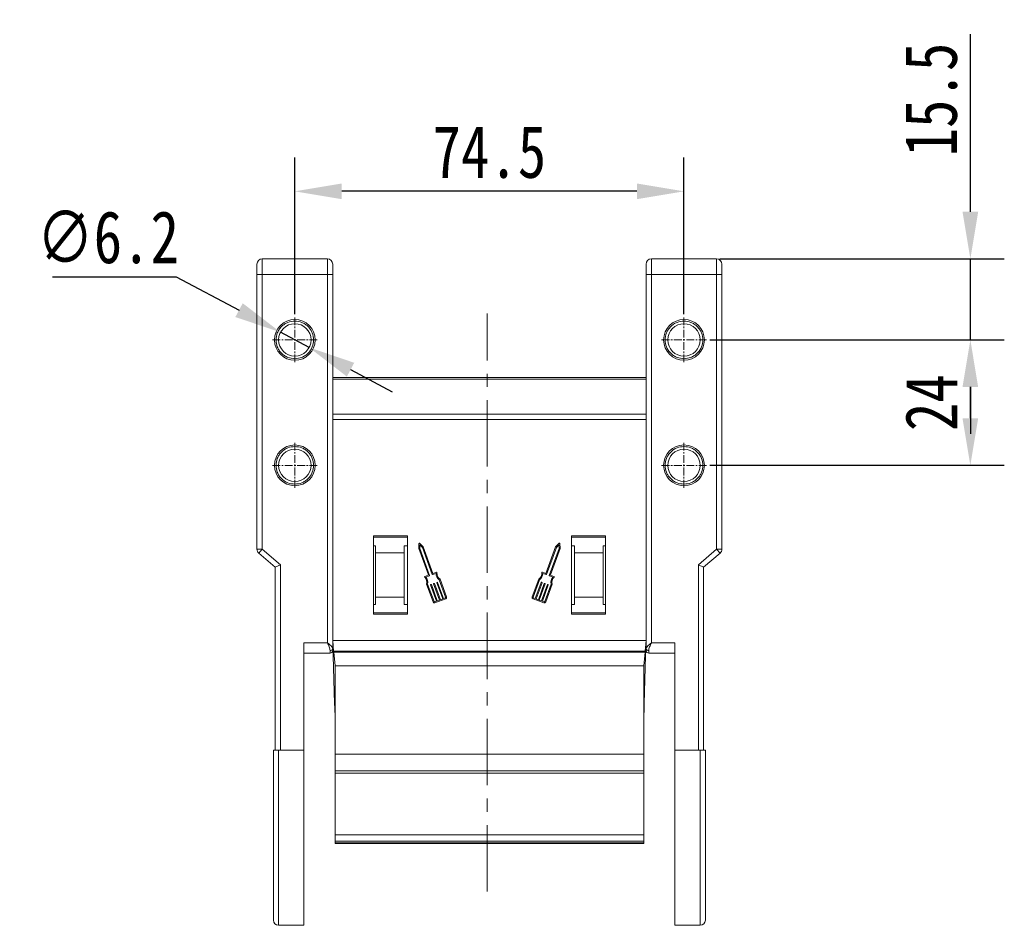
# Model space of a CAD drawing. Header units: millimetres. Extents: x 4144 to 5605, y 218 to 1251.
# Tile 6 of 45: x 4309 to 4498, y 781 to 955. Entities that reach past the tile are written whole.
import ezdxf

# ---------------------------------------------------------------- set-up
doc = ezdxf.new("R2010")
doc.units = ezdxf.units.MM
doc.linetypes.add('CENTER', pattern=[0.6, 0.375, -0.075, 0.075, -0.075])
doc.linetypes.add('CENTERX2', pattern=[20.32, 12.7, -2.54, 2.54, -2.54])
doc.styles.get("Standard").update_dxf_attribs({"font": '仿宋_GB2312.ttf', "width": 0.8})
doc.dimstyles.new('ISO-45.1', dxfattribs={"dimtxt": 10, "dimasz": 9, "dimexe": 6.5, "dimexo": 0.625, "dimgap": 2.5, "dimtad": 1, "dimtoh": 1, "dimdsep": 46, "dimtxsty": 'Standard', "dimcen": 2.5, "dimadec": 0, "dimazin": 0, "dimtfac": 1, "dimtmove": 0, "dimatfit": 3, "dimfxl": 0, "dimarcsym": 0})
doc.dimstyles.new('副本 ISO-45.1', dxfattribs={"dimtxt": 10, "dimasz": 9, "dimexe": 6.5, "dimexo": 0.625, "dimgap": 2.5, "dimtad": 1, "dimdsep": 46, "dimtxsty": 'Standard', "dimcen": 2.5, "dimadec": 0, "dimazin": 0, "dimtfac": 1, "dimtmove": 0, "dimatfit": 3, "dimfxl": 0, "dimarcsym": 0})

# ---------------------------------------------------------------- blocks, each defined once
blk = doc.blocks.new('*D1865')
at = {"color": 0, "lineweight": -2}
for p, q in [((4441.2, 893.37), (4497.6, 893.37)), ((4491.1, 878.37), (4491.1, 884.37)), ((4441.2, 869.37), (4497.6, 869.37))]:
    blk.add_line(p, q, dxfattribs=at)
at = {"color": 0, "lineweight": 9}
for points in [[(4489.6, 884.37), (4492.6, 884.37), (4491.1, 893.37)], [(4489.6, 878.37), (4492.6, 878.37), (4491.1, 869.37)]]:
    blk.add_solid(points, dxfattribs=at)
at = {"layer": 'Defpoints', "color": 0, "lineweight": 9}
for p in [(4440.57, 893.37), (4491.1, 893.37), (4440.57, 869.37)]:
    blk.add_point(p, dxfattribs=at)
at = {"color": 0, "lineweight": 9, "insert": (4483.6, 881.37), "char_height": 10, "attachment_point": 5, "rotation": 90}
blk.add_mtext('24', dxfattribs=at)
blk = doc.blocks.new('*D1866')
at = {"color": 0, "lineweight": -2}
for p, q in [((4491.1, 917.87), (4491.1, 951.84)), ((4443.16, 908.87), (4497.6, 908.87)), ((4491.1, 893.37), (4491.1, 908.87)), ((4441.2, 893.37), (4497.6, 893.37)), ((4491.1, 884.37), (4491.1, 875.37))]:
    blk.add_line(p, q, dxfattribs=at)
at = {"color": 0, "lineweight": 9}
for points in [[(4489.6, 917.87), (4492.6, 917.87), (4491.1, 908.87)], [(4489.6, 884.37), (4492.6, 884.37), (4491.1, 893.37)]]:
    blk.add_solid(points, dxfattribs=at)
at = {"layer": 'Defpoints', "color": 0, "lineweight": 9}
for p in [(4442.53, 908.87), (4491.1, 908.87), (4440.57, 893.37)]:
    blk.add_point(p, dxfattribs=at)
at = {"color": 0, "lineweight": 9, "insert": (4483.6, 939.35), "char_height": 10, "attachment_point": 5, "rotation": 90}
blk.add_mtext('15.5', dxfattribs=at)
blk = doc.blocks.new('*D1867')
at = {"color": 0, "lineweight": -2}
for p, q in [((4361.78, 898.28), (4361.78, 928.29)), ((4436.28, 898.28), (4436.28, 928.29)), ((4427.28, 921.79), (4370.78, 921.79))]:
    blk.add_line(p, q, dxfattribs=at)
at = {"color": 0, "lineweight": 9}
for points in [[(4370.78, 923.29), (4370.78, 920.29), (4361.78, 921.79)], [(4427.28, 923.29), (4427.28, 920.29), (4436.28, 921.79)]]:
    blk.add_solid(points, dxfattribs=at)
at = {"layer": 'Defpoints', "color": 0, "lineweight": 9}
for p in [(4361.78, 921.79), (4361.78, 897.66), (4436.28, 897.66)]:
    blk.add_point(p, dxfattribs=at)
at = {"color": 0, "lineweight": 9, "insert": (4399.03, 929.29), "char_height": 10, "attachment_point": 5}
blk.add_mtext('74.5', dxfattribs=at)
blk = doc.blocks.new('*D1879')
at = {"color": 0, "lineweight": -2}
for p, q in [((4315.4, 905.46), (4339.1, 905.46)), ((4339.1, 905.46), (4351.11, 899.06)), ((4364.52, 891.91), (4359.05, 894.82)), ((4372.46, 887.67), (4380.4, 883.44))]:
    blk.add_line(p, q, dxfattribs=at)
at = {"color": 0, "lineweight": 9}
for points in [[(4351.81, 900.38), (4350.4, 897.74), (4359.05, 894.82)], [(4373.16, 888.99), (4371.75, 886.35), (4364.52, 891.91)]]:
    blk.add_solid(points, dxfattribs=at)
at = {"layer": 'Defpoints', "color": 0, "lineweight": 9}
for p in [(4359.05, 894.82), (4364.52, 891.91)]:
    blk.add_point(p, dxfattribs=at)
at = {"color": 0, "lineweight": 9, "insert": (4326, 912.96), "char_height": 10, "attachment_point": 5}
blk.add_mtext('∅6.2', dxfattribs=at)

msp = doc.modelspace()

# ---------------------------------------------------------------- linework, layer by layer
at = {"color": 7, "linetype": 'Continuous', "lineweight": 15}
for p, q in [((4355.533, 908.865), (4355.533, 905.865)), ((4368.033, 908.865), (4355.533, 908.865)), ((4368.033, 908.865), (4368.033, 905.865)), ((4430.033, 905.865), (4430.033, 908.865)), ((4442.533, 908.865), (4430.033, 908.865)), ((4442.533, 905.865), (4442.533, 908.865)), ((4354.533, 905.865), (4355.533, 905.865)), ((4354.533, 905.865), (4354.533, 853.325)), ((4355.533, 853.325), (4355.533, 905.865)), ((4355.533, 905.865), (4368.033, 905.865)), ((4368.033, 905.865), (4368.033, 835.428)), ((4368.033, 905.865), (4369.033, 905.865)), ((4369.033, 834.31), (4369.033, 905.865)), ((4429.033, 905.865), (4429.033, 834.31)), ((4430.033, 905.865), (4429.033, 905.865)), ((4430.033, 835.428), (4430.033, 905.865)), ((4430.033, 905.865), (4442.533, 905.865)), ((4442.533, 905.865), (4442.533, 853.325)), ((4443.533, 905.865), (4442.533, 905.865)), ((4443.533, 853.325), (4443.533, 905.865)), ((4406.081, 886.156), (4369.033, 886.156)), ((4429.033, 886.156), (4391.081, 886.156)), ((4406.081, 885.856), (4369.033, 885.856)), ((4429.033, 885.856), (4391.081, 885.856)), ((4406.081, 879.156), (4369.033, 879.156)), ((4429.033, 879.156), (4391.081, 879.156)), ((4369.033, 878.156), (4406.081, 878.156)), ((4391.081, 878.156), (4429.033, 878.156)), ((4383.333, 855.865), (4376.833, 855.865)), ((4376.833, 855.865), (4376.833, 840.865)), ((4383.333, 840.865), (4383.333, 855.865)), ((4414.733, 855.865), (4414.733, 840.865)), ((4421.233, 855.865), (4414.733, 855.865)), ((4421.233, 840.865), (4421.233, 855.865)), ((4376.833, 855.615), (4383.333, 855.615)), ((4376.833, 853.979), (4377.233, 853.979)), ((4377.233, 852.615), (4377.233, 853.979)), ((4383.333, 853.979), (4382.733, 853.979)), ((4382.733, 853.979), (4382.733, 852.615)), ((4385.556, 854.383), (4385.507, 853.433)), ((4385.691, 853.461), (4385.727, 854.159)), ((4386.364, 853.746), (4385.714, 854.441)), ((4385.727, 854.159), (4386.205, 853.648)), ((4412.351, 854.441), (4411.702, 853.746)), ((4412.338, 854.159), (4411.86, 853.648)), ((4412.374, 853.461), (4412.338, 854.159)), ((4412.558, 853.433), (4412.509, 854.383)), ((4414.733, 855.615), (4421.233, 855.615)), ((4415.333, 853.979), (4414.733, 853.979)), ((4415.333, 852.615), (4415.333, 853.979)), ((4420.833, 853.979), (4421.233, 853.979)), ((4420.833, 853.979), (4420.833, 852.615)), ((4355.533, 853.325), (4354.533, 853.325)), ((4355.533, 853.325), (4354.882, 852.566)), ((4354.882, 852.566), (4358.033, 849.865)), ((4359.033, 850.325), (4355.533, 853.325)), ((4382.733, 852.615), (4377.233, 852.615)), ((4377.233, 852.615), (4377.233, 844.115)), ((4382.733, 852.615), (4382.733, 844.115)), ((4385.507, 853.433), (4387.343, 848.409)), ((4387.577, 848.3), (4385.691, 853.461)), ((4386.205, 853.648), (4388.09, 848.488)), ((4388.215, 848.679), (4386.364, 853.746)), ((4411.702, 853.746), (4409.85, 848.679)), ((4411.86, 853.648), (4409.975, 848.488)), ((4410.489, 848.3), (4412.374, 853.461)), ((4410.722, 848.409), (4412.558, 853.433)), ((4420.833, 852.615), (4415.333, 852.615)), ((4415.333, 844.115), (4415.333, 852.615)), ((4420.833, 844.115), (4420.833, 852.615)), ((4442.533, 853.325), (4439.033, 850.325)), ((4440.033, 849.865), (4443.183, 852.566)), ((4442.533, 853.325), (4443.533, 853.325)), ((4443.183, 852.566), (4442.533, 853.325)), ((4358.033, 849.865), (4359.033, 850.325)), ((4359.033, 814.865), (4359.033, 850.325)), ((4439.033, 850.325), (4439.033, 814.865)), ((4440.033, 849.865), (4439.033, 850.325)), ((4358.033, 849.865), (4358.033, 814.865)), ((4387.315, 848.35), (4386.696, 848.124)), ((4386.887, 847.999), (4387.549, 848.241)), ((4388.149, 848.46), (4388.811, 848.702)), ((4388.878, 848.921), (4388.215, 848.679)), ((4409.85, 848.679), (4409.187, 848.921)), ((4409.916, 848.46), (4409.254, 848.702)), ((4411.178, 847.999), (4410.516, 848.241)), ((4411.369, 848.124), (4410.75, 848.35)), ((4440.033, 814.865), (4440.033, 849.865)), ((4387.019, 846.637), (4388.26, 843.24)), ((4388.432, 843.302), (4387.21, 846.646)), ((4387.757, 846.478), (4388.891, 843.373)), ((4387.869, 846.568), (4387.784, 846.537)), ((4389.062, 843.436), (4387.928, 846.541)), ((4388.356, 846.697), (4389.491, 843.592)), ((4388.469, 846.787), (4388.383, 846.756)), ((4389.662, 843.655), (4388.528, 846.76)), ((4388.956, 846.916), (4390.09, 843.811)), ((4389.069, 847.006), (4388.983, 846.975)), ((4390.262, 843.874), (4389.127, 846.979)), ((4389.437, 847.46), (4390.659, 844.116)), ((4390.83, 844.179), (4389.589, 847.576)), ((4408.476, 847.576), (4407.235, 844.179)), ((4408.628, 847.46), (4407.406, 844.116)), ((4407.803, 843.874), (4408.938, 846.979)), ((4409.109, 846.916), (4407.975, 843.811)), ((4408.403, 843.655), (4409.537, 846.76)), ((4409.709, 846.697), (4408.574, 843.592)), ((4408.996, 847.006), (4409.082, 846.975)), ((4409.003, 843.436), (4410.137, 846.541)), ((4410.308, 846.478), (4409.174, 843.373)), ((4409.596, 846.787), (4409.682, 846.756)), ((4409.634, 843.302), (4410.855, 846.646)), ((4409.805, 843.24), (4411.046, 846.637)), ((4410.196, 846.568), (4410.281, 846.537)), ((4377.233, 842.752), (4376.833, 842.752)), ((4377.233, 844.115), (4382.733, 844.115)), ((4377.233, 842.752), (4377.233, 844.115)), ((4382.733, 844.115), (4382.733, 842.752)), ((4382.733, 842.752), (4383.333, 842.752)), ((4388.891, 843.373), (4388.548, 843.248)), ((4388.611, 843.076), (4390.667, 843.828)), ((4389.491, 843.592), (4389.062, 843.436)), ((4390.09, 843.811), (4389.662, 843.655)), ((4390.604, 843.999), (4390.262, 843.874)), ((4407.398, 843.828), (4409.454, 843.076)), ((4407.461, 843.999), (4407.803, 843.874)), ((4407.975, 843.811), (4408.403, 843.655)), ((4408.574, 843.592), (4409.003, 843.436)), ((4409.174, 843.373), (4409.517, 843.248)), ((4414.733, 842.752), (4415.333, 842.752)), ((4415.333, 844.115), (4420.833, 844.115)), ((4415.333, 842.752), (4415.333, 844.115)), ((4420.833, 844.115), (4420.833, 842.752)), ((4421.233, 842.752), (4420.833, 842.752)), ((4383.333, 841.115), (4376.833, 841.115)), ((4376.833, 840.865), (4383.333, 840.865)), ((4421.233, 841.115), (4414.733, 841.115)), ((4414.733, 840.865), (4421.233, 840.865)), ((4363.533, 835.428), (4363.533, 814.865)), ((4368.033, 835.428), (4363.533, 835.428)), ((4406.081, 835.825), (4369.033, 835.825)), ((4369.033, 835.825), (4369.22, 833.827)), ((4369.085, 835.269), (4369.409, 823.716)), ((4429.033, 835.825), (4391.081, 835.825)), ((4428.656, 823.716), (4428.98, 835.269)), ((4428.845, 833.827), (4429.033, 835.825)), ((4434.533, 835.428), (4430.033, 835.428)), ((4434.533, 814.865), (4434.533, 835.428)), ((4363.533, 833.428), (4368.533, 833.428)), ((4368.533, 833.428), (4368.533, 833.938)), ((4369.033, 834.045), (4369.033, 834.31)), ((4369.22, 833.827), (4406.081, 833.827)), ((4369.22, 833.827), (4369.239, 833.625)), ((4369.239, 833.625), (4406.081, 833.625)), ((4369.239, 833.625), (4369.483, 831.026)), ((4391.081, 833.827), (4428.845, 833.827)), ((4391.081, 833.625), (4428.826, 833.625)), ((4428.583, 831.026), (4428.826, 833.625)), ((4428.826, 833.625), (4428.845, 833.827)), ((4429.533, 833.938), (4429.533, 833.428)), ((4429.533, 833.428), (4434.533, 833.428)), ((4406.081, 831.026), (4369.483, 831.026)), ((4369.483, 831.026), (4369.483, 814.116)), ((4428.583, 831.026), (4391.081, 831.026)), ((4428.583, 814.116), (4428.583, 831.026)), ((4369.43, 822.97), (4369.409, 823.716)), ((4369.409, 823.716), (4369.483, 823.716)), ((4428.583, 823.716), (4428.656, 823.716)), ((4428.656, 823.716), (4428.635, 822.97)), ((4369.43, 822.97), (4369.483, 821.104)), ((4369.483, 822.97), (4369.43, 822.97)), ((4428.583, 821.104), (4428.635, 822.97)), ((4428.635, 822.97), (4428.583, 822.97)), ((4359.033, 814.865), (4358.683, 814.865)), ((4358.683, 814.865), (4358.683, 781.365)), ((4363.533, 814.865), (4359.033, 814.865)), ((4363.533, 814.865), (4363.533, 781.365)), ((4439.033, 814.865), (4434.533, 814.865)), ((4434.533, 781.365), (4434.533, 814.865)), ((4439.383, 814.865), (4439.033, 814.865)), ((4439.383, 781.365), (4439.383, 814.865)), ((4406.081, 814.116), (4369.483, 814.116)), ((4369.483, 814.116), (4369.483, 810.925)), ((4428.583, 814.116), (4391.081, 814.116)), ((4428.583, 810.925), (4428.583, 814.116)), ((4369.483, 810.925), (4406.081, 810.925)), ((4369.483, 810.925), (4369.483, 810.466)), ((4391.081, 810.925), (4428.583, 810.925)), ((4428.583, 810.466), (4428.583, 810.925)), ((4369.483, 810.466), (4369.483, 798.688)), ((4369.483, 810.466), (4406.081, 810.466)), ((4391.081, 810.466), (4428.583, 810.466)), ((4428.583, 798.688), (4428.583, 810.466)), ((4369.483, 798.688), (4369.483, 797.43)), ((4406.081, 798.688), (4369.483, 798.688)), ((4369.483, 797.43), (4406.081, 797.43)), ((4369.483, 797.43), (4369.483, 797.12)), ((4428.583, 798.688), (4391.081, 798.688)), ((4391.081, 797.43), (4428.583, 797.43)), ((4428.583, 797.43), (4428.583, 798.688)), ((4428.583, 797.12), (4428.583, 797.43)), ((4406.081, 797.12), (4369.483, 797.12)), ((4369.483, 797.12), (4369.483, 796.991)), ((4369.483, 796.991), (4406.081, 796.991)), ((4428.583, 797.12), (4391.081, 797.12)), ((4391.081, 796.991), (4428.583, 796.991)), ((4428.583, 796.991), (4428.583, 797.12)), ((4358.683, 781.365), (4363.533, 781.365)), ((4434.533, 781.365), (4439.383, 781.365))]:
    msp.add_line(p, q, dxfattribs=at)
at = {"color": 1, "linetype": 'CENTER', "lineweight": 9, "ltscale": 3.9624}
for p, q in [((4361.783, 889.075), (4361.783, 897.655)), ((4436.283, 889.075), (4436.283, 897.655)), ((4357.493, 893.365), (4366.073, 893.365)), ((4431.993, 893.365), (4440.573, 893.365)), ((4361.783, 865.075), (4361.783, 873.655)), ((4436.283, 865.075), (4436.283, 873.655)), ((4357.493, 869.365), (4366.073, 869.365)), ((4431.993, 869.365), (4440.573, 869.365))]:
    msp.add_line(p, q, dxfattribs=at)
at = {"color": 1, "linetype": 'CENTERX2', "lineweight": 13}
msp.add_line((4398.581, 787.839), (4398.581, 898.444), dxfattribs=at)
at = {"color": 7, "linetype": 'Continuous', "lineweight": 15}
for centre, radius in [((4361.783, 893.365), 3.9), ((4436.283, 893.365), 3.9), ((4361.783, 893.365), 3.1), ((4436.283, 893.365), 3.1), ((4361.783, 869.365), 3.9), ((4436.283, 869.365), 3.9), ((4361.783, 869.365), 3.1), ((4436.283, 869.365), 3.1)]:
    msp.add_circle(centre, radius, dxfattribs=at)
for centre, radius, start, end in [((4355.533, 907.865), 1, 90, 180), ((4368.033, 907.865), 1, 0, 90), ((4430.033, 907.865), 1, 90, 180), ((4442.533, 907.865), 1, 0, 90), ((4385.647, 854.378), 0.0912, 43.09192, 177.049), ((4412.418, 854.378), 0.0912, 2.951, 136.90808), ((4355.533, 853.325), 1, 180, 229.39871), ((4442.533, 853.325), 1, 310.60129, 0), ((4387.3, 848.393), 0.0456, 290.07046, 20.07046), ((4387.534, 848.284), 0.0456, 290.07046, 20.07046), ((4388.133, 848.503), 0.0456, 200.07046, 290.07046), ((4390.349, 848.698), 1.538, 179.8338, 233.62975), ((4388.909, 848.835), 0.0912, 354.55545, 110.07046), ((4390.349, 848.698), 1.355, 174.55545, 235.88812), ((4407.716, 848.698), 1.355, 304.11188, 5.44455), ((4407.716, 848.698), 1.538, 306.37025, 0.1662), ((4409.156, 848.835), 0.0912, 69.92954, 185.44455), ((4409.932, 848.503), 0.0456, 249.92954, 339.92954), ((4410.531, 848.284), 0.0456, 159.92954, 249.92954), ((4410.765, 848.393), 0.0456, 159.92954, 249.92954), ((4386.727, 848.038), 0.0912, 110.07046, 225.58546), ((4385.714, 847.005), 1.355, 344.2528, 45.58546), ((4385.714, 847.005), 1.538, 346.51116, 40.30711), ((4387.799, 846.494), 0.0456, 110.07046, 200.07046), ((4387.885, 846.525), 0.0456, 20.07046, 110.07046), ((4388.399, 846.713), 0.0456, 110.07046, 200.07046), ((4388.485, 846.744), 0.0456, 20.07046, 110.07046), ((4388.999, 846.932), 0.0456, 110.07046, 200.07046), ((4389.084, 846.963), 0.0456, 20.07046, 110.07046), ((4408.981, 846.963), 0.0456, 69.92954, 159.92954), ((4409.066, 846.932), 0.0456, 339.92954, 69.92954), ((4409.58, 846.744), 0.0456, 69.92954, 159.92954), ((4409.666, 846.713), 0.0456, 339.92954, 69.92954), ((4410.18, 846.525), 0.0456, 69.92954, 159.92954), ((4410.266, 846.494), 0.0456, 339.92954, 69.92954), ((4412.351, 847.005), 1.538, 139.69289, 193.48884), ((4412.351, 847.005), 1.355, 134.41454, 195.7472), ((4411.338, 848.038), 0.0912, 314.41454, 69.92954), ((4388.517, 843.333), 0.274, 200.07046, 290.07046), ((4388.517, 843.333), 0.0912, 200.07046, 290.07046), ((4390.573, 844.085), 0.0912, 290.07046, 20.07046), ((4390.573, 844.085), 0.274, 290.07046, 20.07046), ((4407.492, 844.085), 0.274, 159.92954, 249.92954), ((4407.492, 844.085), 0.0912, 159.92954, 249.92954), ((4409.548, 843.333), 0.274, 249.92954, 339.92954), ((4409.548, 843.333), 0.0912, 249.92954, 339.92954), ((4368.588, 834.385), 0.451, 262.91865, 350.4798), ((4368.533, 833.928), 0.5, 270, 0), ((4429.477, 834.385), 0.451, 189.5202, 277.08135), ((4429.533, 833.928), 0.5, 180, 270), ((4358.683, 782.365), 1, 180, 270), ((4439.383, 782.365), 1, 270, 0)]:
    msp.add_arc(centre, radius, start, end, dxfattribs=at)
for points, knots in [([(4354.533, 907.865), (4354.533, 907.838), (4354.533, 907.797), (4354.533, 907.548), (4354.533, 907.289), (4354.533, 906.971), (4354.533, 906.505), (4354.533, 906.117), (4354.533, 905.865)], [0, 0, 0, 0, 0.2394429, 0.3698071, 0.5000001, 0.6303641, 0.7605571, 1, 1, 1, 1]), ([(4369.033, 905.865), (4369.033, 906.117), (4369.033, 906.505), (4369.033, 906.971), (4369.033, 907.289), (4369.033, 907.548), (4369.033, 907.797), (4369.033, 907.838), (4369.033, 907.865)], [0, 0, 0, 0, 0.2394429, 0.3696359, 0.4999999, 0.6301929, 0.7605571, 1, 1, 1, 1]), ([(4429.033, 907.865), (4429.033, 907.838), (4429.033, 907.797), (4429.033, 907.548), (4429.033, 907.29), (4429.033, 906.971), (4429.033, 906.505), (4429.033, 906.117), (4429.033, 905.865)], [0, 0, 0, 0, 0.2394429, 0.3696359, 0.4999999, 0.6301929, 0.7605571, 1, 1, 1, 1]), ([(4443.533, 905.865), (4443.533, 906.117), (4443.533, 906.505), (4443.533, 906.971), (4443.533, 907.29), (4443.533, 907.548), (4443.533, 907.797), (4443.533, 907.838), (4443.533, 907.865)], [0, 0, 0, 0, 0.2394429, 0.3698071, 0.5000001, 0.6303641, 0.7605571, 1, 1, 1, 1]), ([(4361.783, 889.765), (4361.33, 889.814), (4360.631, 889.888), (4359.792, 890.336), (4359.22, 890.802), (4358.751, 891.374), (4358.317, 892.213), (4358.095, 893.365), (4358.317, 894.517), (4358.751, 895.356), (4359.219, 895.929), (4359.792, 896.394), (4360.631, 896.842), (4361.33, 896.917), (4361.783, 896.965)], [0, 0, 0, 0, 0.1197215, 0.184837, 0.25, 0.3151155, 0.3802785, 0.5, 0.6197215, 0.684837, 0.75, 0.8151155, 0.8802785, 1, 1, 1, 1]), ([(4361.783, 896.965), (4362.235, 896.917), (4362.934, 896.842), (4363.773, 896.394), (4364.345, 895.929), (4364.814, 895.356), (4365.248, 894.517), (4365.47, 893.365), (4365.248, 892.214), (4364.814, 891.375), (4364.346, 890.802), (4363.773, 890.337), (4362.934, 889.888), (4362.235, 889.814), (4361.783, 889.765)], [0, 0, 0, 0, 0.1197215, 0.184837, 0.25, 0.3151155, 0.3802785, 0.5, 0.6197215, 0.684837, 0.75, 0.8151155, 0.8802785, 1, 1, 1, 1]), ([(4436.283, 889.765), (4435.83, 889.814), (4435.131, 889.888), (4434.292, 890.336), (4433.72, 890.802), (4433.251, 891.374), (4432.817, 892.213), (4432.595, 893.365), (4432.817, 894.517), (4433.251, 895.356), (4433.719, 895.929), (4434.292, 896.394), (4435.131, 896.842), (4435.83, 896.917), (4436.283, 896.965)], [0, 0, 0, 0, 0.1197215, 0.184837, 0.25, 0.3151155, 0.3802785, 0.5, 0.6197215, 0.684837, 0.75, 0.8151155, 0.8802785, 1, 1, 1, 1]), ([(4436.283, 896.965), (4436.735, 896.917), (4437.434, 896.842), (4438.273, 896.394), (4438.845, 895.929), (4439.314, 895.356), (4439.748, 894.517), (4439.97, 893.365), (4439.748, 892.214), (4439.314, 891.375), (4438.846, 890.802), (4438.273, 890.337), (4437.434, 889.888), (4436.735, 889.814), (4436.283, 889.765)], [0, 0, 0, 0, 0.1197215, 0.184837, 0.25, 0.3151155, 0.3802785, 0.5, 0.6197215, 0.684837, 0.75, 0.8151155, 0.8802785, 1, 1, 1, 1]), ([(4361.783, 865.765), (4361.33, 865.814), (4360.631, 865.888), (4359.792, 866.336), (4359.22, 866.802), (4358.751, 867.374), (4358.317, 868.213), (4358.095, 869.365), (4358.317, 870.517), (4358.751, 871.356), (4359.219, 871.929), (4359.792, 872.394), (4360.631, 872.842), (4361.33, 872.917), (4361.783, 872.965)], [0, 0, 0, 0, 0.1197215, 0.184837, 0.25, 0.3151155, 0.3802785, 0.5, 0.6197215, 0.684837, 0.75, 0.8151155, 0.8802785, 1, 1, 1, 1]), ([(4361.783, 872.965), (4362.235, 872.917), (4362.934, 872.842), (4363.773, 872.394), (4364.345, 871.929), (4364.814, 871.356), (4365.248, 870.517), (4365.47, 869.365), (4365.248, 868.214), (4364.814, 867.375), (4364.346, 866.802), (4363.773, 866.337), (4362.934, 865.888), (4362.235, 865.814), (4361.783, 865.765)], [0, 0, 0, 0, 0.1197215, 0.184837, 0.25, 0.3151155, 0.3802785, 0.5, 0.6197215, 0.684837, 0.75, 0.8151155, 0.8802785, 1, 1, 1, 1]), ([(4436.283, 865.765), (4435.83, 865.814), (4435.131, 865.888), (4434.292, 866.336), (4433.72, 866.802), (4433.251, 867.374), (4432.817, 868.213), (4432.595, 869.365), (4432.817, 870.517), (4433.251, 871.356), (4433.719, 871.929), (4434.292, 872.394), (4435.131, 872.842), (4435.83, 872.917), (4436.283, 872.965)], [0, 0, 0, 0, 0.1197215, 0.184837, 0.25, 0.3151155, 0.3802785, 0.5, 0.6197215, 0.684837, 0.75, 0.8151155, 0.8802785, 1, 1, 1, 1]), ([(4436.283, 872.965), (4436.735, 872.917), (4437.434, 872.842), (4438.273, 872.394), (4438.845, 871.929), (4439.314, 871.356), (4439.748, 870.517), (4439.97, 869.365), (4439.748, 868.214), (4439.314, 867.375), (4438.846, 866.802), (4438.273, 866.337), (4437.434, 865.888), (4436.735, 865.814), (4436.283, 865.765)], [0, 0, 0, 0, 0.1197215, 0.184837, 0.25, 0.3151155, 0.3802785, 0.5, 0.6197215, 0.684837, 0.75, 0.8151155, 0.8802785, 1, 1, 1, 1]), ([(4368.033, 835.428), (4368.149, 835.159), (4368.329, 834.74), (4368.501, 834.242), (4368.523, 834.032), (4368.533, 833.938)], [0, 0, 0, 0, 0.4984131, 0.7729366, 1, 1, 1, 1]), ([(4368.033, 835.428), (4368.155, 835.322), (4368.4, 835.11), (4368.73, 834.801), (4368.98, 834.522), (4369.016, 834.378), (4369.033, 834.31)], [0, 0, 0, 0, 0.2515188, 0.5017844, 0.7656323, 1, 1, 1, 1]), ([(4429.033, 834.31), (4429.049, 834.378), (4429.085, 834.522), (4429.335, 834.801), (4429.665, 835.111), (4429.91, 835.322), (4430.033, 835.428)], [0, 0, 0, 0, 0.2343503, 0.4981953, 0.748869, 1, 1, 1, 1]), ([(4429.533, 833.938), (4429.542, 834.032), (4429.564, 834.242), (4429.736, 834.74), (4429.916, 835.159), (4430.033, 835.428)], [0, 0, 0, 0, 0.227072, 0.5015871, 1, 1, 1, 1]), ([(4429.033, 834.31), (4429.033, 834.193), (4429.033, 834.067), (4429.033, 834.033), (4429.033, 834.03)], [0, 0, 0, 0, 0.93147, 1, 1, 1, 1]), ([(4357.683, 814.865), (4357.683, 813.874), (4357.683, 811.892), (4357.683, 808.884), (4357.683, 805.87), (4357.683, 803.187), (4357.683, 800.885), (4357.683, 798.94), (4357.683, 796.736), (4357.683, 794.336), (4357.683, 791.844), (4357.683, 789.594), (4357.683, 787.629), (4357.683, 785.958), (4357.683, 784.614), (4357.683, 783.58), (4357.683, 782.875), (4357.683, 782.443), (4357.683, 782.391), (4357.683, 782.365)], [0, 0, 0, 0, 0.0582491, 0.116493, 0.1782416, 0.23998, 0.2829052, 0.3257282, 0.3686443, 0.434335, 0.5000152, 0.565706, 0.6313862, 0.6957083, 0.76002, 0.8217687, 0.883507, 0.9417587, 1, 1, 1, 1]), ([(4358.683, 814.865), (4358.57, 814.865), (4358.345, 814.865), (4358.046, 814.865), (4357.819, 814.865), (4357.7, 814.865), (4357.687, 814.865), (4357.683, 814.865)], [0, 0, 0, 0, 0.2146939, 0.4293877, 0.6440816, 0.8587754, 1, 1, 1, 1]), ([(4440.383, 814.865), (4440.371, 814.865), (4440.349, 814.865), (4440.177, 814.865), (4439.923, 814.865), (4439.642, 814.865), (4439.456, 814.865), (4439.383, 814.865)], [0, 0, 0, 0, 0.2146939, 0.4293877, 0.6440816, 0.8587754, 1, 1, 1, 1]), ([(4440.383, 782.365), (4440.383, 782.391), (4440.383, 782.443), (4440.383, 782.875), (4440.383, 783.58), (4440.383, 784.497), (4440.383, 785.498), (4440.383, 786.506), (4440.383, 787.844), (4440.383, 789.594), (4440.383, 791.844), (4440.383, 794.337), (4440.383, 797.031), (4440.383, 799.889), (4440.383, 802.842), (4440.383, 805.87), (4440.383, 808.884), (4440.383, 811.892), (4440.383, 813.874), (4440.383, 814.865)], [0, 0, 0, 0, 0.0582517, 0.116493, 0.1782416, 0.23998, 0.2829052, 0.3257282, 0.3686443, 0.434335, 0.5000152, 0.565706, 0.6313862, 0.6957083, 0.76002, 0.8217687, 0.8835071, 0.9417561, 1, 1, 1, 1])]:
    msp.add_open_spline(points, degree=3, knots=knots, dxfattribs=at)

# ---------------------------------------------------------------- dimensions: what is measured, and where the dimension line sits
at = {"color": 5, "lineweight": 9}
for base, p1, p2, picture, middle in [((4491.102, 908.865), (4440.573, 893.365), (4442.533, 908.865), '*D1866', (4483.602, 939.354)), ((4491.102, 893.365), (4440.573, 869.365), (4440.573, 893.365), '*D1865', (4483.602, 881.365))]:
    dim = msp.add_linear_dim(base=base, p1=p1, p2=p2, angle=90, dimstyle='副本 ISO-45.1', dxfattribs=at)
    dim.commit()
    dim.dimension.update_dxf_attribs({"geometry": picture, "text_midpoint": middle})
dim = msp.add_linear_dim(base=(4361.783, 921.79), p1=(4436.283, 897.655), p2=(4361.783, 897.655), dimstyle='副本 ISO-45.1', dxfattribs=at)
dim.commit()
dim.dimension.update_dxf_attribs({"geometry": '*D1867', "text_midpoint": (4399.033, 929.29)})
dim = msp.add_diameter_dim_2p(p1=(4364.518, 891.906), p2=(4359.047, 894.824), dimstyle='ISO-45.1', dxfattribs=at)
dim.commit()
dim.dimension.update_dxf_attribs({"geometry": '*D1879', "text_midpoint": (4325.999, 905.464), "dimtype": 163})

doc.saveas('drawing.dxf')
